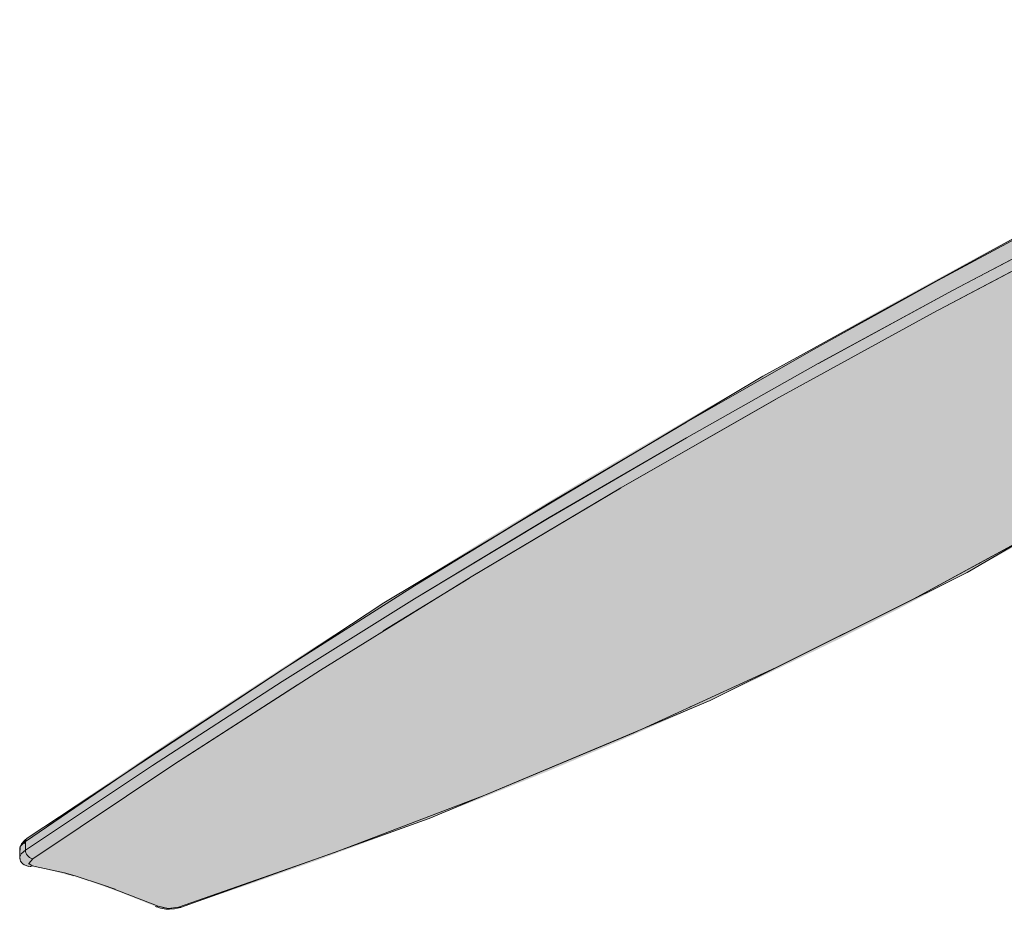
# Model space of a CAD drawing. Header units: millimetres. Extents: x 5922 to 11897, y 1480 to 7785.
# Tile 2 of 14: x 7976 to 8304, y 5069 to 5365. Entities that reach past the tile are written whole.
import ezdxf

# ---------------------------------------------------------------- set-up
doc = ezdxf.new("R2010")
doc.units = ezdxf.units.MM
doc.layers.add('Equipos eléctricos', color=7, linetype='Continuous', lineweight=15)

# ---------------------------------------------------------------- blocks, each defined once
blk = doc.blocks.new('33718 - 33718 ALO Black ceiling fan-525473-00 Isometrico PDF')
at = {"layer": 'Equipos eléctricos', "true_color": 0xc0c0c0}
for points in [[(-2958.89, 5088.24), (-2905.51, 5123.62), (-2867.3, 5148.2), (-2819.29, 5177.97), (-2777.46, 5203.06), (-2727.32, 5232.04), (-2682.52, 5257.01), (-2637.73, 5281.15), (-2588.69, 5306.72), (-2569.99, 5315.94), (-2559.98, 5320.13), (-2549.87, 5323.19), (-2536.94, 5325.49), (-2531.34, 5326.87), (-2525.74, 5329.16), (-2503.51, 5340.03), (-2503.51, 5365.04), (-2542.54, 5340.56), (-2578.82, 5319.28), (-2630, 5291.4), (-2660.12, 5275.13), (-2704.92, 5250.16), (-2749.71, 5224.32), (-2794.51, 5197.62), (-2839.3, 5169.97), (-2881.43, 5143.05), (-2923.29, 5115.38), (-2958.89, 5091.14), (-2958.89, 5090.18)], [(-2958.86, 5091.16), (-2906.49, 5126.58), (-2863.01, 5154.93), (-2819.84, 5182.11), (-2773.37, 5210.34), (-2726.8, 5237.65), (-2684.54, 5261.59), (-2642.86, 5284.49), (-2611.92, 5301.23), (-2611.63, 5301.92), (-2611.98, 5301.78), (-2640.41, 5286.56), (-2676.92, 5266.61), (-2727.94, 5237.76), (-2772.92, 5211.37), (-2805.75, 5191.54), (-2834.78, 5173.54), (-2864.4, 5154.75), (-2908.59, 5125.92), (-2940.43, 5104.46), (-2958.7, 5091.8), (-2958.86, 5091.16)], [(-2956.4, 5085.38), (-2900.66, 5122.42), (-2852.2, 5153.42), (-2801.03, 5184.84), (-2750.13, 5214.88), (-2698.86, 5243.98), (-2646.81, 5272.39), (-2602.68, 5295.7), (-2603.91, 5296.87), (-2604.46, 5298.62), (-2661.06, 5268.67), (-2706, 5244.02), (-2750.04, 5219.02), (-2794.51, 5192.92), (-2839.59, 5165.5), (-2883.43, 5137.9), (-2927.65, 5109.08), (-2958.89, 5088.24), (-2958.71, 5087.35), (-2958.24, 5086.47), (-2957.54, 5085.78), (-2956.68, 5085.41)], [(-2910.15, 5068.85), (-2907.24, 5069.51), (-2850.5, 5089.48), (-2805.27, 5106.78), (-2755.16, 5127.8), (-2704.92, 5150.96), (-2660.12, 5173.47), (-2615.33, 5198.08), (-2577.21, 5220.74), (-2536.94, 5246.88), (-2499.05, 5273.73), (-2525.74, 5282.63), (-2549.54, 5288.71), (-2577.69, 5293.43), (-2602.82, 5295.62), (-2665.72, 5262.19), (-2716.12, 5234.33), (-2770.4, 5203.06), (-2816.9, 5175.25), (-2866.33, 5144.53), (-2917.95, 5111.08), (-2956.68, 5085.05), (-2957.76, 5083.8), (-2956.68, 5082.98), (-2942.68, 5079.67), (-2928.82, 5075.09), (-2913.72, 5069.27), (-2912.6, 5068.97)], [(-2907.47, 5069.06), (-2905.46, 5069.69), (-2883.5, 5077.14), (-2861.7, 5084.84), (-2828.1, 5097.32), (-2807.66, 5105.27), (-2783.31, 5115.16), (-2760.63, 5124.78), (-2734.71, 5136.29), (-2712.77, 5146.47), (-2687.96, 5158.51), (-2667.15, 5169.05), (-2643.33, 5181.66), (-2620.84, 5194.11), (-2601.38, 5205.36), (-2580.58, 5217.9), (-2567.09, 5226.3), (-2550.71, 5236.88), (-2528.53, 5251.83), (-2511.84, 5263.56), (-2497.79, 5273.79), (-2498.44, 5273.61), (-2499.21, 5273.61), (-2540.02, 5244.87), (-2580.06, 5219.05), (-2622.62, 5193.91), (-2667.55, 5169.63), (-2711.58, 5147.75), (-2760.91, 5125.35), (-2810.61, 5104.74), (-2861.7, 5085.4), (-2907.88, 5069.27), (-2907.55, 5069.1)], [(-2772.87, 5201.59), (-2750.73, 5214.53), (-2698.86, 5243.98), (-2646.28, 5272.67), (-2666.24, 5261.91), (-2719.06, 5232.65), (-2770.4, 5203.06), (-2772.14, 5202.02)], [(-2960.81, 5085.87), (-2960, 5087.27), (-2958.89, 5088.24), (-2958.89, 5091.14), (-2960.6, 5089.44), (-2960.8, 5085.99)], [(-2960.49, 5089.55), (-2958.81, 5091.48), (-2958.97, 5091.64), (-2959.79, 5090.85), (-2960.4, 5089.8)], [(-2957.56, 5082.79), (-2956.69, 5082.98), (-2957.66, 5083.92), (-2956.4, 5085.38), (-2957.15, 5085.56), (-2957.97, 5086.16), (-2958.67, 5087.27), (-2958.88, 5088.21), (-2959.01, 5088.12), (-2960.58, 5086.38), (-2960.48, 5084.88), (-2959.6, 5083.55), (-2958.29, 5082.98), (-2957.7, 5082.82)], [(-2871.88, 5081.85), (-2850.3, 5089.56), (-2861.9, 5085.33), (-2871.81, 5081.87)], [(-2915.27, 5069.36), (-2914.63, 5069.51), (-2933.28, 5076.64), (-2946.05, 5080.6), (-2957.03, 5082.86), (-2956.89, 5082.74), (-2949.8, 5081.34), (-2941.68, 5079.13), (-2936.32, 5077.44), (-2927.62, 5074.32), (-2915.27, 5069.36)], [(-2910.69, 5068.54), (-2907.9, 5068.97), (-2907.74, 5069.19), (-2907.97, 5069.27), (-2910.96, 5068.89), (-2911.76, 5068.93), (-2912.98, 5069.07), (-2914.79, 5069.44), (-2914.97, 5069.26), (-2912.6, 5068.67), (-2911.33, 5068.59)]]:
    blk.add_hatch(color=9, dxfattribs=at).paths.add_polyline_path(points)
h = blk.add_hatch(color=9, dxfattribs=at)
h.paths.add_polyline_path([(-2731.45, 5229.71), (-2731.15, 5229.87), (-2731.44, 5229.72)])
h.paths.add_polyline_path([(-2732.22, 5229.28), (-2732.2, 5229.28), (-2731.75, 5229.54)])
h.paths.add_polyline_path([(-2609.54, 5295.96), (-2609.53, 5295.96), (-2608.85, 5296.33)])
h.paths.add_polyline_path([(-2610.81, 5295.3), (-2610.34, 5295.53), (-2610.67, 5295.37)])
h.paths.add_polyline_path([(-2612.08, 5294.63), (-2610.82, 5295.28), (-2610.81, 5295.3), (-2611.3, 5295.04)])
h.paths.add_polyline_path([(-2613.35, 5293.96), (-2612.45, 5294.43), (-2612.65, 5294.33)])
h.paths.add_polyline_path([(-2614.62, 5293.29), (-2614.21, 5293.5), (-2614.23, 5293.5)])
h.paths.add_polyline_path([(-2615.9, 5292.63), (-2615.33, 5292.91), (-2615.33, 5292.92)])
h.paths.add_polyline_path([(-2617.17, 5291.96), (-2616.68, 5292.2), (-2617.11, 5291.99)])
h.paths.add_polyline_path([(-2618.44, 5291.29), (-2618.16, 5291.42), (-2618.19, 5291.42)])
h.paths.add_polyline_path([(-2619.71, 5290.62), (-2619.68, 5290.63), (-2619.15, 5290.92)])
h.paths.add_polyline_path([(-2620.98, 5289.95), (-2620.57, 5290.16), (-2620.93, 5289.98)])
h.paths.add_polyline_path([(-2622.25, 5289.29), (-2621.72, 5289.55), (-2622.13, 5289.35)])
h.paths.add_polyline_path([(-2623.52, 5288.62), (-2623.36, 5288.69), (-2623.5, 5288.63)])
h.paths.add_polyline_path([(-2624.79, 5287.95), (-2624.62, 5288.03), (-2624.62, 5288.04)])
h = blk.add_hatch(color=9, dxfattribs=at)
h.paths.add_polyline_path([(-2859.51, 5153.06), (-2819.28, 5177.97), (-2774.44, 5204.81), (-2795.62, 5192.26), (-2839.59, 5165.51), (-2858.42, 5153.74)])
h.paths.add_polyline_path([(-2726.93, 5232.25), (-2726.29, 5232.6), (-2726.89, 5232.28)])
h.paths.add_polyline_path([(-2725.55, 5233.03), (-2725.08, 5233.29), (-2725.44, 5233.09)])
h.paths.add_polyline_path([(-2724.87, 5233.41), (-2723.86, 5233.97), (-2724.84, 5233.43)])
h.paths.add_polyline_path([(-2723.49, 5234.19), (-2722.65, 5234.65), (-2723.01, 5234.46)])
h.paths.add_polyline_path([(-2722.12, 5234.96), (-2721.43, 5235.34), (-2722.11, 5234.97)])
h.paths.add_polyline_path([(-2720.74, 5235.73), (-2720.22, 5236.02), (-2720.65, 5235.78)])
h.paths.add_polyline_path([(-2718.68, 5236.89), (-2718.24, 5237.13), (-2718.6, 5236.94)])
h.paths.add_polyline_path([(-2720.06, 5236.12), (-2719.01, 5236.7), (-2719.98, 5236.16)])
h.paths.add_polyline_path([(-2717.99, 5237.28), (-2717.47, 5237.57), (-2717.84, 5237.37)])
h.paths.add_polyline_path([(-2717.31, 5237.67), (-2716.7, 5238), (-2717.07, 5237.8)])
h.paths.add_polyline_path([(-2716.62, 5238.05), (-2715.93, 5238.43), (-2716.12, 5238.34), (-2716.61, 5238.06)])
h.paths.add_polyline_path([(-2715.25, 5238.83), (-2714.4, 5239.29), (-2715.08, 5238.92)])
h.paths.add_polyline_path([(-2713.18, 5239.99), (-2712.87, 5240.16), (-2712.88, 5240.16)])
h.paths.add_polyline_path([(-2712.5, 5240.37), (-2712.1, 5240.59), (-2712.46, 5240.39)])
h.paths.add_polyline_path([(-2711.12, 5241.15), (-2710.57, 5241.45), (-2711.12, 5241.15)])
h.paths.add_polyline_path([(-2711.81, 5240.76), (-2711.33, 5241.02), (-2711.7, 5240.82)])
h.paths.add_polyline_path([(-2710.43, 5241.53), (-2709.78, 5241.89), (-2710.16, 5241.69)])
h.paths.add_polyline_path([(-2708.37, 5242.69), (-2707.5, 5243.18), (-2708.32, 5242.72)])
h.paths.add_polyline_path([(-2706.31, 5243.85), (-2705.96, 5244.04), (-2706, 5244.03)])
h.paths.add_polyline_path([(-2704.94, 5244.63), (-2704.43, 5244.91), (-2704.92, 5244.64)])
h.paths.add_polyline_path([(-2705.62, 5244.24), (-2705.19, 5244.47), (-2705.62, 5244.24)])
h.paths.add_polyline_path([(-2704.25, 5245.01), (-2703.66, 5245.34), (-2704.23, 5245.02)])
h.paths.add_polyline_path([(-2703.56, 5245.4), (-2702.88, 5245.78), (-2703.03, 5245.7), (-2703.26, 5245.57)])
h.paths.add_polyline_path([(-2702.19, 5246.17), (-2701.36, 5246.63), (-2701.72, 5246.43)])
h.paths.add_polyline_path([(-2700.13, 5247.33), (-2699.82, 5247.5), (-2700.12, 5247.34)])
h.paths.add_polyline_path([(-2699.44, 5247.72), (-2699.06, 5247.93), (-2699.42, 5247.73)])
h.paths.add_polyline_path([(-2698.75, 5248.11), (-2698.29, 5248.36), (-2698.65, 5248.16)])
h.paths.add_polyline_path([(-2697.38, 5248.88), (-2696.75, 5249.22), (-2697.27, 5248.94)])
h.paths.add_polyline_path([(-2698.06, 5248.49), (-2697.52, 5248.79), (-2697.88, 5248.59)])
h.paths.add_polyline_path([(-2695.31, 5250.04), (-2694.51, 5250.48), (-2637.73, 5281.14), (-2662.12, 5268.11), (-2694.97, 5250.23)])
h = blk.add_hatch(color=9, dxfattribs=at)
h.paths.add_polyline_path([(-2837.66, 5094.4), (-2837.65, 5094.4), (-2837.65, 5094.4)])
h.paths.add_polyline_path([(-2805.26, 5106.78), (-2799.42, 5109.23), (-2805.23, 5106.8)])
at = {"layer": 'Equipos eléctricos'}
for p, q in [((-2604.46, 5298.62), (-2649.88, 5274.75)), ((-2656.3, 5267.38), (-2602.68, 5295.7)), ((-2649.92, 5274.74), (-2694.6, 5250.43)), ((-2708.81, 5238.51), (-2656.3, 5267.37)), ((-2697.03, 5254.67), (-2738.61, 5230.89)), ((-2694.63, 5250.42), (-2738.61, 5225.67)), ((-2760.4, 5209.01), (-2708.94, 5238.44)), ((-2738.61, 5230.89), (-2784.35, 5203.85)), ((-2738.61, 5225.67), (-2784.33, 5199.05)), ((-2810.3, 5179.33), (-2760.57, 5208.91)), ((-2784.36, 5203.84), (-2829.25, 5176.34)), ((-2784.36, 5199.04), (-2829.25, 5171.96)), ((-2663.01, 5171.9), (-2619.42, 5195.65)), ((-2641.18, 5183.65), (-2640.94, 5183.78)), ((-2640.94, 5183.78), (-2641.18, 5183.65)), ((-2839.64, 5161.32), (-2811.16, 5178.8)), ((-2829.27, 5176.33), (-2873.32, 5148.39)), ((-2708.58, 5149.13), (-2663.2, 5171.8)), ((-2756.13, 5127.36), (-2708.71, 5149.06)), ((-2909.12, 5116.97), (-2868.22, 5143.37)), ((-2737.1, 5136.06), (-2737.52, 5135.87)), ((-2737.51, 5135.88), (-2737.04, 5136.09)), ((-2805.22, 5106.8), (-2756.15, 5127.35)), ((-2916.55, 5116.49), (-2958.89, 5088.24)), ((-2956.4, 5085.38), (-2909.46, 5116.74)), ((-2855.84, 5087.44), (-2805.27, 5106.78)), ((-2960.08, 5090.16), (-2960.46, 5089.68)), ((-2958.89, 5091.14), (-2959.37, 5090.8)), ((-2959.19, 5090.35), (-2959.28, 5090.58)), ((-2958.89, 5091.14), (-2958.89, 5088.24)), ((-2958.89, 5088.24), (-2958.89, 5091.14)), ((-2958.81, 5091.48), (-2958.87, 5091.14)), ((-2958.7, 5091.8), (-2958.79, 5091.56)), ((-2958.28, 5092.23), (-2958.52, 5092.05)), ((-2958.35, 5092.18), (-2958.34, 5092.19)), ((-2960.81, 5088.69), (-2960.81, 5085.79)), ((-2960.57, 5086.59), (-2960.79, 5085.99)), ((-2960.32, 5086.97), (-2960.48, 5086.75)), ((-2958.89, 5088.24), (-2958.84, 5087.81)), ((-2958.84, 5087.81), (-2958.71, 5087.35)), ((-2958.71, 5087.35), (-2958.51, 5086.9)), ((-2958.51, 5086.9), (-2958.24, 5086.47)), ((-2907.9, 5069.28), (-2855.91, 5087.42)), ((-2960.81, 5085.87), (-2960.69, 5086.36)), ((-2960.72, 5085.33), (-2960.81, 5085.79)), ((-2960.81, 5085.77), (-2960.64, 5085.2)), ((-2958.24, 5086.47), (-2957.91, 5086.09)), ((-2957.91, 5086.09), (-2957.54, 5085.78)), ((-2957.81, 5083.79), (-2957.73, 5083.56)), ((-2957.54, 5085.78), (-2957.15, 5085.56)), ((-2958, 5082.86), (-2957.74, 5082.81)), ((-2957.56, 5082.79), (-2957.11, 5082.82)), ((-2957.11, 5082.83), (-2956.68, 5082.98)), ((-2956.68, 5082.98), (-2956.88, 5082.9)), ((-2956.68, 5082.98), (-2945.85, 5080.62)), ((-2942.27, 5079.62), (-2945.85, 5080.62)), ((-2942.32, 5079.63), (-2932.9, 5076.6)), ((-2928.97, 5075.19), (-2932.9, 5076.6)), ((-2914.97, 5069.36), (-2914.63, 5069.51)), ((-2911.78, 5068.88), (-2910.98, 5068.84)), ((-2907.9, 5069.28), (-2907.88, 5069.26)), ((-2907.47, 5069.06), (-2907.08, 5069.15))]:
    blk.add_line(p, q, dxfattribs=at)
for points in [[(-2958.37, 5092.18, 0), (-2839.43, 5170.66, 0), (-2713.14, 5246.26, 0), (-2611.41, 5302.1, 0)], [(-2738.61, 5230.88, 0), (-2697.02, 5254.67, 0), (-2654.8, 5278.08, 0), (-2611.93, 5301.1, 0)], [(-2611.93, 5301.1, 0), (-2654.8, 5278.08, 0), (-2697.02, 5254.67, 0)], [(-2738.61, 5225.68, 0), (-2694.63, 5250.43, 0), (-2649.92, 5274.74, 0), (-2604.46, 5298.64, 0)], [(-2602.68, 5295.7, 0), (-2656.3, 5267.38, 0), (-2708.81, 5238.5, 0), (-2760.4, 5209, 0), (-2810.29, 5179.34, 0), (-2860.5, 5148.28, 0), (-2909.46, 5116.75, 0), (-2956.4, 5085.38, 0)], [(-2499.05, 5273.73, 0), (-2537.06, 5246.79, 0), (-2577.1, 5220.81, 0), (-2619.11, 5195.83, 0), (-2663.01, 5171.9, 0), (-2708.72, 5149.06, 0), (-2756.15, 5127.35, 0), (-2805.22, 5106.8, 0), (-2855.84, 5087.44, 0), (-2907.9, 5069.28, 0)], [(-2497.68, 5273.88, 0), (-2567.29, 5226.17, 0), (-2644.98, 5180.75, 0), (-2730.72, 5138.11, 0), (-2824.35, 5098.73, 0), (-2907.22, 5069.09, 0)], [(-2951.35, 5096.32, 0), (-2916.54, 5119.96, 0), (-2873.33, 5148.37, 0), (-2829.27, 5176.32, 0), (-2784.36, 5203.83, 0), (-2738.61, 5230.88, 0)], [(-2958.89, 5088.24, 0), (-2916.54, 5116.49, 0), (-2873.32, 5144.43, 0), (-2829.25, 5171.97, 0), (-2784.33, 5199.06, 0), (-2738.61, 5225.68, 0)], [(-2829.27, 5171.95, 0), (-2873.34, 5144.42, 0), (-2916.54, 5116.5, 0)], [(-2873.33, 5148.38, 0), (-2916.53, 5119.99, 0), (-2958.89, 5091.14, 0)], [(-2958.35, 5092.18, 0), (-2959.1, 5091.61, 0), (-2960.2, 5090.37, 0), (-2960.58, 5089.63, 0), (-2960.78, 5088.77, 0)], [(-2960.42, 5089.66, 0), (-2960.25, 5089.89, 0), (-2958.9, 5091.08, 0)], [(-2960.76, 5088.42, 0), (-2960.78, 5088.76, 0), (-2960.71, 5089.09, 0)], [(-2960.46, 5089.68, 0), (-2960.6, 5089.44, 0), (-2960.7, 5088.2, 0)], [(-2960.48, 5086.75, 0), (-2960.3, 5087.01, 0), (-2958.89, 5088.24, 0)], [(-2956.4, 5085.38, 0), (-2956.76, 5085.42, 0), (-2957.15, 5085.56, 0), (-2957.54, 5085.78, 0), (-2957.91, 5086.09, 0), (-2958.24, 5086.47, 0), (-2958.51, 5086.9, 0), (-2958.71, 5087.35, 0), (-2958.84, 5087.81, 0), (-2958.89, 5088.24, 0)], [(-2957.74, 5082.81, 0), (-2959.31, 5083.3, 0), (-2959.79, 5083.63, 0), (-2960.12, 5083.96, 0), (-2960.51, 5084.56, 0), (-2960.78, 5085.43, 0), (-2960.81, 5085.77, 0)], [(-2956.4, 5085.38, 0), (-2957.76, 5083.8, 0), (-2956.68, 5082.98, 0)], [(-2956.68, 5082.98, 0), (-2957.75, 5083.8, 0), (-2956.4, 5085.38, 0)], [(-2957.15, 5085.56, 0), (-2956.76, 5085.42, 0), (-2956.4, 5085.38, 0)], [(-2945.83, 5080.62, 0), (-2944.54, 5080.27, 0), (-2942.85, 5079.79, 0)], [(-2932.27, 5076.38, 0), (-2930.43, 5075.72, 0), (-2914.63, 5069.51, 0)], [(-2914.63, 5069.51, 0), (-2914.97, 5069.36, 0), (-2915.28, 5069.35, 0), (-2915.55, 5069.45, 0)], [(-2907.19, 5069.08, 0), (-2909.2, 5068.63, 0), (-2910.84, 5068.52, 0), (-2912.06, 5068.57, 0), (-2913.83, 5068.87, 0), (-2915.44, 5069.4, 0)], [(-2914.63, 5069.51, 0), (-2912.6, 5068.97, 0), (-2911.79, 5068.88, 0)], [(-2907.9, 5069.28, 0), (-2911.33, 5068.84, 0), (-2914.63, 5069.51, 0)], [(-2910.96, 5068.84, 0), (-2910.15, 5068.85, 0), (-2907.9, 5069.28, 0)], [(-2907.19, 5069.08, 0), (-2907.21, 5069.08, 0), (-2907.55, 5069.07, 0), (-2907.9, 5069.28, 0)]]:
    blk.add_polyline3d(points, dxfattribs=at)

msp = doc.modelspace()

# ---------------------------------------------------------------- block references
at = {"layer": 'Equipos eléctricos'}
msp.add_blockref('33718 - 33718 ALO Black ceiling fan-525473-00 Isometrico PDF', (10936.37, 0), dxfattribs=at)

doc.saveas('drawing.dxf')
